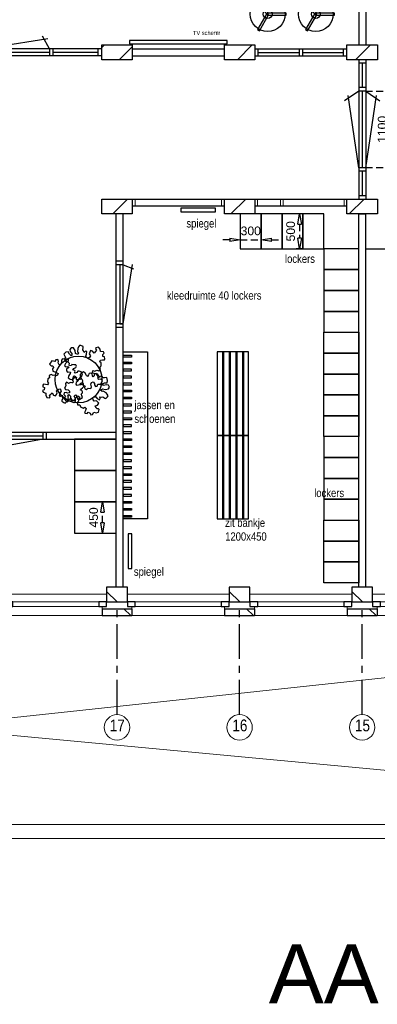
# Model space of a CAD drawing. Header units: millimetres. Extents: x 18442 to 242186, y -49554 to 63508.
# Tile 5 of 175: x 60609 to 65743, y -17112 to -2967. Entities that reach past the tile are written whole.
import ezdxf

# ---------------------------------------------------------------- set-up
doc = ezdxf.new("R2010")
doc.units = ezdxf.units.MM
doc.header["$LTSCALE"] = 400
doc.header["$PDMODE"] = 1
doc.header["$PDSIZE"] = 15
doc.linetypes.add('CENTER', pattern=[2, 1.25, -0.25, 0.25, -0.25])
doc.linetypes.add('HIDDEN', pattern=[0.375, 0.25, -0.125])
for name, color, linetype in [('-ve', 2, 'HIDDEN'), ('inlay', 6, 'Continuous'), ('inr', 4, 'Continuous'), ('plant', 114, 'Continuous'), ('plat', 5, 'Continuous'), ('stramien', 1, 'CENTER'), ('symbol', 1, 'Continuous'), ('timmerwerk-ge', 150, 'Continuous'), ('timmerwerk-ve', 8, 'HIDDEN')]:
    doc.layers.add(name, color=color, linetype=linetype)
for name, color, linetype, lineweight in [('Buitenkozijnen', 140, 'Continuous', 15), ('Interieur-systeemwand glas', 5, 'Continuous', 15), ('mat-baksteen', 5, 'Continuous', 25), ('mat-beton (ihwg)', 5, 'Continuous', 25), ('mat-kalkzandsteen', 5, 'Continuous', 25), ('None', 7, 'Continuous', 9)]:
    doc.layers.add(name, color=color, linetype=linetype, lineweight=lineweight)
doc.styles.add('Arial', font='arial.ttf', dxfattribs={"height": 176.388889})
doc.styles.add('Arial Narrow', font='ARIALN.TTF', dxfattribs={"height": 211.666667})
doc.styles.get("Standard").update_dxf_attribs({"font": 'arial.ttf'})
doc.dimstyles.new('CAL-N1-050-25', dxfattribs={"dimscale": 50, "dimtxt": 2.5, "dimasz": 3, "dimexe": 1.5, "dimexo": 0, "dimgap": 0.3, "dimtad": 0, "dimdec": 4, "dimrnd": 1, "dimdsep": 46, "dimtxsty": 'Standard', "dimblk": 'CLOSED', "dimcen": 0, "dimdle": 1.25, "dimclrt": 249, "dimadec": 0, "dimazin": 0, "dimtfac": 0.9, "dimtdec": 4, "dimtix": 1, "dimtmove": 0, "dimatfit": 3, "dimldrblk": 'CLOSED', "dimfxl": 1, "dimtvp": 1, "dimtolj": 1, "dimtzin": 0, "dimarcsym": 0})

# ---------------------------------------------------------------- blocks, each defined once
blk = doc.blocks.new('*X53')
at = {"layer": 'None', "lineweight": 9}
for p, q in [((-47607, 2880), (-47568, 2919)), ((-47358, 2705), (-47170, 2893))]:
    blk.add_line(p, q, dxfattribs=at)
blk = doc.blocks.new('*X54')
at = {"layer": 'None', "lineweight": 9}
blk.add_line((-45661, 2705), (-45447, 2919), dxfattribs=at)
blk = doc.blocks.new('*X55')
at = {"layer": 'None', "lineweight": 9}
blk.add_line((-43964, 2705), (-43750, 2919), dxfattribs=at)
blk = doc.blocks.new('*X73')
at = {"layer": 'None', "lineweight": 9}
blk.add_line((-148.5, -148.5), (4, 4), dxfattribs=at)
blk = doc.blocks.new('*X74')
at = {"layer": 'None', "lineweight": 9}
blk.add_line((100, 100), (200, 200), dxfattribs=at)
blk = doc.blocks.new('Penant best-uitbr  (2D)')
at = {"layer": 'mat-baksteen', "lineweight": 25}
for p, q in [((-215, 200), (215, 200)), ((-215, 100), (-215, 200)), ((215, 100), (215, 200)), ((-215, 100), (215, 100))]:
    blk.add_line(p, q, dxfattribs=at)
at = {"layer": 'mat-kalkzandsteen', "lineweight": 25}
blk.add_lwpolyline([(-148.5, 4), (148.5, 4), (148.5, -210), (-148.5, -210)], close=True, dxfattribs=at)
at = {"layer": 'mat-baksteen'}
blk.add_blockref('*X74', (0, 0), dxfattribs=at)
at = {"layer": 'mat-kalkzandsteen'}
blk.add_blockref('*X73', (0, 0), dxfattribs=at)
blk = doc.blocks.new('Gevelpui best-uitbr 1330 (2D)')
at = {"layer": 'Buitenkozijnen', "lineweight": 15}
for p, q in [((-731.5, 71), (731.5, 71)), ((-731.5, 4), (-731.5, 71)), ((-731.5, 4), (731.5, 4)), ((731.5, 4), (731.5, 71))]:
    blk.add_line(p, q, dxfattribs=at)
at = {"layer": 'Buitenkozijnen', "color": 92, "lineweight": 25}
for points in [[(-731.5, 71), (-617.5, 71), (-617.5, 4), (-731.5, 4)], [(617.5, 71), (731.5, 71), (731.5, 4), (617.5, 4)]]:
    blk.add_lwpolyline(points, close=True, dxfattribs=at)
at = {"layer": 'None', "color": 43, "linetype": 'Continuous', "lineweight": 9}
blk.add_line((-731.5, -107), (731.5, -107), dxfattribs=at)
at = {"layer": 'None', "color": 43, "linetype": 'Continuous', "lineweight": 9, "flags": 128}
blk.add_lwpolyline([(-665, 71), (-665, 200), (665, 200), (665, 71)], dxfattribs=at)
blk = doc.blocks.new('systeemwandstijl 880 hoh')
at = {"layer": 'Interieur-systeemwand glas', "color": 43, "linetype": 'Continuous', "lineweight": 9}
blk.add_lwpolyline([(0, 20), (100, 20), (100, -20), (0, -20)], close=True, dxfattribs=at)
at = {"layer": 'Interieur-systeemwand glas', "color": 43, "linetype": 'Continuous', "lineweight": 15}
blk.add_point((0, 0), dxfattribs=at)
blk = doc.blocks.new('*X129')
at = {"layer": 'None', "lineweight": 9}
blk.add_line((-47451, 491), (-47237, 705), dxfattribs=at)
blk = doc.blocks.new('*X130')
at = {"layer": 'None', "lineweight": 9}
blk.add_line((-45754, 491), (-45540, 705), dxfattribs=at)
blk = doc.blocks.new('*X131')
at = {"layer": 'None', "lineweight": 9}
blk.add_line((-44057, 491), (-43843, 705), dxfattribs=at)
blk = doc.blocks.new('SYMB-BM02_B2')
at = {"layer": 'plant'}
blk.add_lwpolyline([(98, 356), (66, 371), (46, 367), (23, 344), (26, 317), (5, 314), (-27, 337), (-68, 353), (-84, 340), (-93, 315), (-77, 290), (-84, 262), (-106, 274), (-134, 301), (-166, 298), (-190, 273), (-184, 246), (-181, 209), (-209, 214), (-256, 237), (-302, 241), (-315, 221), (-325, 198), (-329, 157), (-315, 134), (-286, 119), (-263, 95), (-270, 73), (-298, 80), (-306, 68), (-307, 29), (-341, 38), (-375, 66), (-406, 70), (-427, 48), (-413, 13), (-402, -28), (-381, -27), (-361, -62), (-377, -76), (-407, -84), (-423, -126), (-448, -119), (-475, -126), (-482, -158), (-448, -194), (-447, -249), (-411, -258), (-363, -237), (-327, -242), (-307, -272), (-338, -303), (-366, -308), (-398, -333), (-381, -365), (-338, -377), (-336, -406), (-332, -436), (-252, -458), (-234, -418), (-243, -383), (-220, -358), (-184, -372), (-140, -344), (-141, -283), (-132, -230), (-84, -233), (-86, -271), (-59, -312), (-68, -354), (-36, -386), (7, -361), (39, -388), (98, -377), (116, -344), (153, -351), (160, -393), (171, -436), (193, -440), (228, -426), (230, -390), (275, -385), (300, -408), (328, -386), (326, -329), (369, -315), (403, -276), (387, -222), (366, -221), (339, -240), (312, -226), (275, -205), (309, -165), (312, -121), (278, -112), (241, -110), (205, -137), (171, -126), (146, -92), (166, -59), (184, -44), (228, -57), (285, -55), (282, -25), (255, -2), (285, 14), (305, 34), (353, 32), (371, 38), (382, 84), (382, 111), (350, 130), (317, 139), (248, 136), (232, 114), (194, 121), (209, 166), (266, 187), (314, 230), (310, 274), (271, 296), (232, 280), (187, 233), (150, 251), (176, 290), (219, 319), (203, 365), (155, 404), (121, 376), (98, 356)], dxfattribs=at)
blk = doc.blocks.new('garderobe')
at = {"layer": 'timmerwerk-ge'}
for points in [[(13, 8), (-120, 238), (-147, 223), (-13, -8)], [(-13, 8), (-147, -223), (-120, -238), (13, -8)], [(0, -15), (267, -15), (267, 15), (0, 15)]]:
    blk.add_lwpolyline(points, close=True, dxfattribs=at)
for radius in [250, 63.6]:
    blk.add_circle((0, 0), radius, dxfattribs=at)
blk = doc.blocks.new('_CLOSED')
at = {"color": 0, "linetype": 'ByBlock'}
for p, q in [((-1, 0.167), (0, 0)), ((-1, 0.167), (-1, -0.167)), ((0, 0), (-1, -0.167))]:
    blk.add_line(p, q, dxfattribs=at)
blk = doc.blocks.new('*D2496')
at = {"layer": '-ve', "color": 0, "lineweight": -2, "transparency": 16777216}
for p, q in [((63776, -6029), (63776, -6205)), ((64076, -6029), (64076, -6205)), ((63626, -6130), (63476, -6130)), ((63776, -6130), (64076, -6130)), ((64226, -6130), (64376, -6130))]:
    blk.add_line(p, q, dxfattribs=at)
at = {"layer": 'Defpoints', "color": 0, "transparency": 16777216}
for p in [(63776, -6029), (64076, -6029), (64076, -6130)]:
    blk.add_point(p, dxfattribs=at)
at = {"layer": '-ve', "color": 0, "lineweight": -2, "transparency": 16777216, "xscale": 150, "yscale": 150, "zscale": 150}
blk.add_blockref('_CLOSED', (63776, -6130), dxfattribs=at)
at = {"layer": '-ve', "color": 0, "lineweight": -2, "transparency": 16777216, "xscale": 150, "yscale": 150, "zscale": 150, "rotation": 180}
blk.add_blockref('_CLOSED', (64076, -6130), dxfattribs=at)
at = {"layer": '-ve', "color": 249, "transparency": 16777216, "insert": (63926, -6002), "char_height": 125, "attachment_point": 5}
blk.add_mtext('\\A1;300', dxfattribs=at)
blk = doc.blocks.new('*D2497')
at = {"layer": '-ve', "color": 0, "lineweight": -2, "transparency": 16777216}
for p, q in [((64676, -5757), (64552, -5757)), ((64627, -5907), (64627, -6107)), ((64676, -6257), (64552, -6257))]:
    blk.add_line(p, q, dxfattribs=at)
at = {"layer": 'Defpoints', "color": 0, "transparency": 16777216}
for p in [(64676, -5757), (64627, -6257), (64676, -6257)]:
    blk.add_point(p, dxfattribs=at)
at = {"layer": '-ve', "color": 0, "lineweight": -2, "transparency": 16777216, "xscale": 150, "yscale": 150, "zscale": 150}
for p, rotation in [((64627, -5757), 90), ((64627, -6257), 270)]:
    blk.add_blockref('_CLOSED', p, dxfattribs=dict(at, rotation=rotation))
at = {"layer": '-ve', "color": 249, "transparency": 16777216, "insert": (64499, -6007), "char_height": 125, "attachment_point": 5, "rotation": 90}
blk.add_mtext('\\A1;500', dxfattribs=at)
blk = doc.blocks.new('*D2502')
at = {"layer": '-ve', "color": 0, "lineweight": -2, "transparency": 16777216}
for p, q in [((61696, -9893), (61872, -9893)), ((61797, -10193), (61797, -10043)), ((61696, -10343), (61872, -10343))]:
    blk.add_line(p, q, dxfattribs=at)
at = {"layer": 'Defpoints', "color": 0, "transparency": 16777216}
for p in [(61696, -9893), (61797, -9893), (61696, -10343)]:
    blk.add_point(p, dxfattribs=at)
at = {"layer": '-ve', "color": 0, "lineweight": -2, "transparency": 16777216, "xscale": 150, "yscale": 150, "zscale": 150}
for p, rotation in [((61797, -9893), 90), ((61797, -10343), 270)]:
    blk.add_blockref('_CLOSED', p, dxfattribs=dict(at, rotation=rotation))
at = {"layer": '-ve', "color": 249, "transparency": 16777216, "insert": (61670, -10118), "char_height": 125, "attachment_point": 5, "rotation": 90}
blk.add_mtext('\\A1;450', dxfattribs=at)
blk = doc.blocks.new('*D2510')
at = {"layer": '-ve', "color": 0, "lineweight": -2, "transparency": 16777216}
for p, q in [((65576, -3993), (66016, -3993)), ((65941, -4143), (65941, -4943)), ((65576, -5093), (66016, -5093))]:
    blk.add_line(p, q, dxfattribs=at)
at = {"layer": 'Defpoints', "color": 0, "transparency": 16777216}
for p in [(65576, -3993), (65576, -5093), (65941, -5093)]:
    blk.add_point(p, dxfattribs=at)
at = {"layer": '-ve', "color": 0, "lineweight": -2, "transparency": 16777216, "xscale": 150, "yscale": 150, "zscale": 150}
for p, rotation in [((65941, -3993), 90), ((65941, -5093), 270)]:
    blk.add_blockref('_CLOSED', p, dxfattribs=dict(at, rotation=rotation))
at = {"layer": '-ve', "color": 249, "transparency": 16777216, "insert": (65813, -4543), "char_height": 125, "attachment_point": 5, "rotation": 90}
blk.add_mtext('\\A1;1100', dxfattribs=at)

msp = doc.modelspace()

# ---------------------------------------------------------------- linework, layer by layer
at = {"layer": 'inlay'}
msp.add_line((65575.7849, -6257.38115), (79555.7849, -6257.38115), dxfattribs=at)
at = {"layer": 'inr'}
for p, q in [((63520.8567, -7739.03449), (63520.8567, -10139.03449)), ((63535.8567, -7739.03449), (63535.8567, -10139.03449)), ((63615.8567, -7739.03449), (63615.8567, -10139.03449)), ((63630.8567, -7739.03449), (63630.8567, -10139.03449)), ((63630.8567, -7739.03449), (63630.8567, -10139.03449)), ((63710.8567, -7739.03449), (63710.8567, -10139.03449)), ((63725.8567, -7739.03449), (63725.8567, -10139.03449)), ((63805.8567, -7739.03449), (63805.8567, -10139.03449)), ((63820.8567, -7739.03449), (63820.8567, -10139.03449))]:
    msp.add_line(p, q, dxfattribs=at)
for points in [[(63775.7849, -6257.38115), (64075.7849, -6257.38115), (64075.7849, -5757.38115), (63775.7849, -5757.38115)], [(64075.7849, -6257.38115), (64375.7849, -6257.38115), (64375.7849, -5757.38115), (64075.7849, -5757.38115)], [(64375.7849, -6257.38115), (64675.7849, -6257.38115), (64675.7849, -5757.38115), (64375.7849, -5757.38115)], [(64675.7849, -6257.38115), (64975.7849, -6257.38115), (64975.7849, -5757.38115), (64675.7849, -5757.38115)], [(64975.7849, -6257.38115), (64975.7849, -6557.38115), (65475.7849, -6557.38115), (65475.7849, -6257.38115)], [(64975.7849, -6557.38115), (64975.7849, -6857.38115), (65475.7849, -6857.38115), (65475.7849, -6557.38115)], [(64975.7849, -6857.38115), (64975.7849, -7157.38115), (65475.7849, -7157.38115), (65475.7849, -6857.38115)], [(64975.7849, -7157.38115), (64975.7849, -7457.38115), (65475.7849, -7457.38115), (65475.7849, -7157.38115)], [(64975.7849, -7757.38115), (64975.7849, -7457.38115), (65475.7849, -7457.38115), (65475.7849, -7757.38115)], [(62095.7849, -7739.03449), (62445.57344, -7739.03449), (62445.57344, -10139.03449), (62095.7849, -10139.03449)], [(63445.8567, -7739.03449), (63445.8567, -8939.03449), (63895.8567, -8939.03449), (63895.8567, -7739.03449)], [(64975.7849, -8057.38115), (64975.7849, -7757.38115), (65475.7849, -7757.38115), (65475.7849, -8057.38115)], [(62095.7849, -7789.03449), (62214.78914, -7789.03449), (62214.78914, -7813.36009), (62095.7849, -7813.36009)], [(62095.7849, -7889.03449), (62214.78914, -7889.03449), (62214.78914, -7913.36009), (62095.7849, -7913.36009)], [(62095.7849, -8013.36009), (62214.78914, -8013.36009), (62214.78914, -7989.03449), (62095.7849, -7989.03449)], [(64975.7849, -8357.38115), (64975.7849, -8057.38115), (65475.7849, -8057.38115), (65475.7849, -8357.38115)], [(62095.7849, -8113.36009), (62214.78914, -8113.36009), (62214.78914, -8089.03449), (62095.7849, -8089.03449)], [(62095.7849, -8213.36009), (62214.78914, -8213.36009), (62214.78914, -8189.03449), (62095.7849, -8189.03449)], [(62095.7849, -8289.03449), (62214.78914, -8289.03449), (62214.78914, -8313.36009), (62095.7849, -8313.36009)], [(62095.7849, -8389.03449), (62214.78914, -8389.03449), (62214.78914, -8413.36009), (62095.7849, -8413.36009)], [(64975.7849, -8657.38115), (64975.7849, -8357.38115), (65475.7849, -8357.38115), (65475.7849, -8657.38115)], [(62095.7849, -8513.36009), (62214.78914, -8513.36009), (62214.78914, -8489.03449), (62095.7849, -8489.03449)], [(62095.7849, -8613.36009), (62214.78914, -8613.36009), (62214.78914, -8589.03449), (62095.7849, -8589.03449)], [(62095.7849, -8689.03449), (62214.78914, -8689.03449), (62214.78914, -8713.36009), (62095.7849, -8713.36009)], [(64975.7849, -8957.38115), (64975.7849, -8657.38115), (65475.7849, -8657.38115), (65475.7849, -8957.38115)], [(62095.7849, -8813.36009), (62214.78914, -8813.36009), (62214.78914, -8789.03449), (62095.7849, -8789.03449)], [(62095.7849, -8913.36009), (62214.78914, -8913.36009), (62214.78914, -8889.03449), (62095.7849, -8889.03449)], [(61395.7849, -9443.38115), (61995.7849, -9443.38115), (61995.7849, -8993.38115), (61395.7849, -8993.38115)], [(62095.7849, -8989.03449), (62214.78914, -8989.03449), (62214.78914, -9013.36009), (62095.7849, -9013.36009)], [(63445.8567, -8939.03449), (63445.8567, -10139.03449), (63895.8567, -10139.03449), (63895.8567, -8939.03449)], [(64975.7849, -8957.38115), (64975.7849, -9257.38115), (65475.7849, -9257.38115), (65475.7849, -8957.38115)], [(62095.7849, -9089.03449), (62214.78914, -9089.03449), (62214.78914, -9113.36009), (62095.7849, -9113.36009)], [(62095.7849, -9189.03449), (62214.78914, -9189.03449), (62214.78914, -9213.36009), (62095.7849, -9213.36009)], [(62095.7849, -9313.36009), (62214.78914, -9313.36009), (62214.78914, -9289.03449), (62095.7849, -9289.03449)], [(64975.7849, -9257.38115), (64975.7849, -9557.38115), (65475.7849, -9557.38115), (65475.7849, -9257.38115)], [(61395.7849, -9893.38115), (61995.7849, -9893.38115), (61995.7849, -9443.38115), (61395.7849, -9443.38115)], [(62095.7849, -9413.36009), (62214.78914, -9413.36009), (62214.78914, -9389.03449), (62095.7849, -9389.03449)], [(62095.7849, -9489.03449), (62214.78914, -9489.03449), (62214.78914, -9513.36009), (62095.7849, -9513.36009)], [(62095.7849, -9613.36009), (62214.78914, -9613.36009), (62214.78914, -9589.03449), (62095.7849, -9589.03449)], [(64975.7849, -9557.38115), (64975.7849, -9857.38115), (65475.7849, -9857.38115), (65475.7849, -9557.38115)], [(62095.7849, -9713.36009), (62214.78914, -9713.36009), (62214.78914, -9689.03449), (62095.7849, -9689.03449)], [(61395.7849, -10343.38115), (61995.7849, -10343.38115), (61995.7849, -9893.38115), (61395.7849, -9893.38115)], [(62095.7849, -9813.36009), (62214.78914, -9813.36009), (62214.78914, -9789.03449), (62095.7849, -9789.03449)], [(62095.7849, -9889.03449), (62214.78914, -9889.03449), (62214.78914, -9913.36009), (62095.7849, -9913.36009)], [(64975.7849, -9857.38115), (64975.7849, -10157.38115), (65475.7849, -10157.38115), (65475.7849, -9857.38115)], [(62095.7849, -9989.03449), (62214.78914, -9989.03449), (62214.78914, -10013.36009), (62095.7849, -10013.36009)], [(62095.7849, -10089.03449), (62214.78914, -10089.03449), (62214.78914, -10113.36009), (62095.7849, -10113.36009)], [(64975.7849, -10457.38115), (64975.7849, -10157.38115), (65475.7849, -10157.38115), (65475.7849, -10457.38115)], [(64975.7849, -10757.38115), (64975.7849, -10457.38115), (65475.7849, -10457.38115), (65475.7849, -10757.38115)], [(64975.7849, -11057.38115), (64975.7849, -10757.38115), (65475.7849, -10757.38115), (65475.7849, -11057.38115)]]:
    msp.add_lwpolyline(points, close=True, dxfattribs=at)
at = {"layer": 'mat-beton (ihwg)', "lineweight": 25}
for p, q in [((56425.7849, -8893.38115), (61995.7849, -8893.38115)), ((56525.7849, -8993.38115), (61995.7849, -8993.38115)), ((59995.7849, -8943.38115), (60945.7849, -8943.38115)), ((60945.7849, -8993.38115), (60009.76632, -9164.59795))]:
    msp.add_line(p, q, dxfattribs=at)
for points in [[(63421.38098, -5676.57901), (62921.38098, -5676.57901), (62921.38098, -5726.57901), (63421.38098, -5726.57901)], [(62167.19337, -10352.36225), (62167.19337, -10852.36225), (62217.19337, -10852.36225), (62217.19337, -10352.36225)]]:
    msp.add_lwpolyline(points, close=True, dxfattribs=at)
at = {"layer": 'mat-kalkzandsteen', "lineweight": 25}
for p, q in [((60085.7849, -3386.38115), (61012.51863, -3237.37918)), ((61035.7849, -3386.38115), (60934.74434, -3206.29035)), ((61787.2849, -3386.38115), (59485.7849, -3386.38115)), ((61035.7849, -3386.38115), (61035.7849, -3486.38115)), ((61085.7849, -3386.38115), (61085.7849, -3486.38115)), ((62224.2849, -3386.38115), (63547.2849, -3386.38115)), ((63984.2849, -3386.38115), (65307.2849, -3386.38115)), ((64620.7849, -3386.38115), (64620.7849, -3486.38115)), ((64670.7849, -3386.38115), (64670.7849, -3486.38115)), ((61787.2849, -3486.38115), (59485.7849, -3486.38115)), ((61787.2849, -3486.38115), (59485.7849, -3486.38115)), ((61035.7849, -3436.38115), (60085.7849, -3436.38115)), ((61737.2849, -3436.38115), (61085.7849, -3436.38115)), ((62224.2849, -3486.38115), (63547.2849, -3486.38115)), ((63984.2849, -3486.38115), (65307.2849, -3486.38115)), ((63984.2849, -3486.38115), (65307.2849, -3486.38115)), ((64034.2849, -3436.38115), (64620.7849, -3436.38115)), ((64670.7849, -3436.38115), (65257.2849, -3436.38115))]:
    msp.add_line(p, q, dxfattribs=at)
for points in [[(61737.2849, -3486.38115), (61737.2849, -3386.38115)], [(64034.2849, -3486.38115), (64034.2849, -3386.38115)], [(65257.2849, -3486.38115), (65257.2849, -3386.38115)], [(65575.7849, -3593.38115), (65475.7849, -3593.38115)]]:
    msp.add_lwpolyline(points, dxfattribs=at)
for points in [[(61787.2849, -3329.38115), (62224.2849, -3329.38115), (62224.2849, -3543.38115), (61787.2849, -3543.38115)], [(63547.2849, -3329.38115), (63984.2849, -3329.38115), (63984.2849, -3543.38115), (63547.2849, -3543.38115)], [(65307.2849, -3329.38115), (65744.2849, -3329.38115), (65744.2849, -3543.38115), (65307.2849, -3543.38115)]]:
    msp.add_lwpolyline(points, close=True, dxfattribs=at)
at = {"layer": 'mat-kalkzandsteen'}
msp.add_lwpolyline([(62185.7849, -3316.22861), (63585.7849, -3316.22861), (63585.7849, -3266.22861), (62185.7849, -3266.22861)], close=True, dxfattribs=at)
at = {"layer": 'None', "color": 8, "linetype": 'Continuous', "lineweight": 9}
msp.add_lwpolyline([(59235.7849, -11528.38115), (74177.2849, -11528.38115), (74177.2849, -14728.38115), (59235.7849, -14728.38115)], close=True, dxfattribs=at)
at = {"layer": 'None', "color": 43, "linetype": 'Continuous', "lineweight": 9, "flags": 128}
msp.add_lwpolyline([(74177.2849, -11528.38115), (59235.7849, -13128.38115), (74177.2849, -14528.38115)], dxfattribs=at)
at = {"layer": 'None', "color": 140, "linetype": 'Continuous', "lineweight": 9}
msp.add_lwpolyline([(59235.7849, -14528.38115), (74177.2849, -14528.38115), (74177.2849, -14728.38115), (59235.7849, -14728.38115)], close=True, dxfattribs=at)
at = {"layer": 'None', "color": 43, "linetype": 'Continuous', "lineweight": 9}
for centre in [(62005.7849, -13133.47527), (63765.7849, -13133.47527), (65525.7849, -13133.47527)]:
    msp.add_circle(centre, 182.60642, dxfattribs=at)
at = {"layer": 'plat'}
for p, q in [((65475.7849, 2031.61885), (65475.7849, -3329.38115)), ((65575.7849, 2031.61885), (65575.7849, -3329.38115)), ((65475.7849, -3543.38115), (65475.7849, -5543.38115)), ((65525.7849, -3593.38115), (65525.7849, -3943.38115)), ((65575.7849, -3543.38115), (65575.7849, -5543.38115)), ((65575.7849, -3943.38115), (65475.7849, -3943.38115)), ((65475.7849, -3993.38115), (65270.88512, -4131.50021)), ((65475.7849, -5093.38115), (65322.42256, -4054.24495)), ((65575.7849, -3993.38115), (65475.7849, -3993.38115)), ((65525.7849, -3993.38115), (65525.7849, -5093.38115)), ((65575.7849, -3993.38115), (65780.68468, -4131.50021)), ((65575.7849, -5093.38115), (65729.14723, -4054.24495)), ((65575.7849, -5093.38115), (65475.7849, -5093.38115)), ((65575.7849, -5143.38115), (65475.7849, -5143.38115)), ((65525.7849, -5143.38115), (65525.7849, -5493.38115)), ((62224.2849, -5543.38115), (63547.2849, -5543.38115)), ((62224.2849, -5643.38115), (63547.2849, -5643.38115)), ((63984.2849, -5543.38115), (65307.2849, -5543.38115)), ((63984.2849, -5643.38115), (65307.2849, -5643.38115)), ((61887.2849, -5757.38115), (61787.2849, -5757.38115)), ((61995.7849, -11118.38115), (61995.7849, -5757.38115)), ((62095.7849, -11118.38115), (62095.7849, -5757.38115)), ((65475.7849, -5757.38115), (65575.7849, -5757.38115)), ((65475.7849, -11118.38115), (65475.7849, -5757.38115)), ((65575.7849, -11118.38115), (65575.7849, -5757.38115)), ((62095.7849, -6437.88115), (61995.7849, -6437.88115)), ((62095.7849, -6487.88115), (61995.7849, -6487.88115)), ((62045.7849, -6487.88115), (62045.7849, -7337.88115)), ((62095.7849, -7337.88115), (62229.52011, -6486.01697)), ((62095.7849, -6487.88115), (62241.29857, -6544.87092)), ((62095.7849, -7337.88115), (61995.7849, -7337.88115)), ((62045.7849, -7337.88115), (62095.7849, -7337.88115)), ((62095.7849, -7387.88115), (61995.7849, -7387.88115)), ((60945.7849, -8993.38115), (60945.7849, -8893.38115)), ((60995.7849, -8993.38115), (60995.7849, -8893.38115))]:
    msp.add_line(p, q, dxfattribs=at)
msp.add_lwpolyline([(65475.7849, -5493.38115), (65575.7849, -5493.38115)], dxfattribs=at)
for points in [[(61787.2849, -5543.38115), (62224.2849, -5543.38115), (62224.2849, -5757.38115), (61787.2849, -5757.38115)], [(63547.2849, -5543.38115), (63984.2849, -5543.38115), (63984.2849, -5757.38115), (63547.2849, -5757.38115)], [(65307.2849, -5543.38115), (65744.2849, -5543.38115), (65744.2849, -5757.38115), (65307.2849, -5757.38115)]]:
    msp.add_lwpolyline(points, close=True, dxfattribs=at)
at = {"layer": 'stramien'}
for p, q in [((62005.7849, -12950.86885), (62005.7849, -11450.86885)), ((63765.7849, -12950.86885), (63765.7849, -11450.86885)), ((65525.7849, -12950.86885), (65525.7849, -11450.86885))]:
    msp.add_line(p, q, dxfattribs=at)
at = {"layer": 'timmerwerk-ge'}
msp.add_circle((61453.65626, -8136.67755), 336, dxfattribs=at)

# ---------------------------------------------------------------- block references
at = {"layer": 'mat-baksteen', "color": 7, "xscale": -1, "rotation": 180}
for p in [(62005.7849, -11328.38115), (63765.7849, -11328.38115), (65525.7849, -11328.38115)]:
    msp.add_blockref('Penant best-uitbr  (2D)', p, dxfattribs=at)
at = {"layer": 'mat-kalkzandsteen'}
for name in ['*X53', '*X54', '*X55']:
    msp.add_blockref(name, (109394.72553, -6248.38115), dxfattribs=at)
at = {"layer": 'None', "color": 7, "xscale": -1, "rotation": 180}
for p in [(61125.7849, -11328.38115), (62885.7849, -11328.38115), (64645.7849, -11328.38115), (66405.7849, -11328.38115)]:
    msp.add_blockref('Gevelpui best-uitbr 1330 (2D)', p, dxfattribs=at)
at = {"layer": 'plat'}
for name in ['*X129', '*X130', '*X131']:
    msp.add_blockref(name, (109394.72553, -6248.38115), dxfattribs=at)
at = {"layer": 'plat', "rotation": 270}
for p in [(62244.2849, -5543.38115), (64004.2849, -5543.38115)]:
    msp.add_blockref('systeemwandstijl 880 hoh', p, dxfattribs=at)
at = {"layer": 'plat', "extrusion": (0, 0, -1), "zscale": -1, "rotation": 270}
msp.add_blockref('systeemwandstijl 880 hoh', (-63527.2849, -5543.38115), dxfattribs=at)
at = {"layer": 'plat', "extrusion": (0, 0, -1), "xscale": -1, "zscale": -1, "rotation": 90}
for p in [(-64004.2849, -5543.38115), (-64372.2849, -5543.38115)]:
    msp.add_blockref('systeemwandstijl 880 hoh', p, dxfattribs=at)
at = {"layer": 'plat', "xscale": -1, "rotation": 90}
msp.add_blockref('systeemwandstijl 880 hoh', (65287.2849, -5543.38115), dxfattribs=at)
msp.add_blockref('systeemwandstijl 880 hoh', (65287.2849, -5543.38115), dxfattribs=at)
at = {"layer": 'symbol', "xscale": 0.7056, "yscale": 0.7056, "zscale": 0.7056}
for p, rotation in [((61505.69265, -7925.5288), 81.26790039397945), ((61279.77719, -8194.68198), 249.9579679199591), ((61609.93658, -8285.80018), 326.6302542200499)]:
    msp.add_blockref('SYMB-BM02_B2', p, dxfattribs=dict(at, rotation=rotation))
at = {"layer": 'timmerwerk-ve'}
for p in [(64169.3132, -2887.47412), (64859.72047, -2887.47412)]:
    msp.add_blockref('garderobe', p, dxfattribs=at)

# ---------------------------------------------------------------- texts
at = {"layer": 'None', "color": 8, "char_height": 169.333333, "attachment_point": 1, "style": 'Arial Narrow'}
for s, insert in [('17', (61902.06539, -13020.71768)), ('16', (63662.06539, -13020.71768)), ('15', (65422.06539, -13020.71768))]:
    msp.add_mtext(s, dxfattribs=dict(at, insert=insert))
at = {"layer": 'plat', "insert": (63097.07029, -3127.60543), "char_height": 59.266667, "width": 1094.0811004, "attachment_point": 1, "style": 'Arial Narrow'}
msp.add_mtext('TV scherm', dxfattribs=at)
at = {"layer": 'plat', "attachment_point": 1}
for s, insert, char_height, style in [('spiegel', (63002.25045, -5834.17818), 118.533333, 'Arial Narrow'), ('lockers', (64417.51705, -6342.09351), 118.533333, 'Arial Narrow'), ('kleedruimte 40 lockers', (62722.10667, -6869.82954), 118.5333333, 'Arial Narrow'), ('jassen en\\Pschoenen', (62255.27319, -8443.43535), 118.533333, 'Arial Narrow'), ('lockers', (64836.87204, -9706.74295), 118.533333, 'Arial Narrow'), ('zit bankje\\P1200x450', (63558.32523, -10135.06231), 118.533333, 'Arial Narrow'), ('spiegel', (62247.87395, -10836.93086), 118.533333, 'Arial Narrow'), ('AANGEPAST 13-08-2025', (64185.0244, -16250.28381), 846.6666667, 'Arial')]:
    msp.add_mtext(s, dxfattribs=dict(at, insert=insert, char_height=char_height, style=style))

# ---------------------------------------------------------------- dimensions: what is measured, and where the dimension line sits
at = {"layer": '-ve'}
for p1, p2, distance, picture, middle in [((65575.7849, -3993.38115), (65575.7849, -5093.38115), 364.97628, '*D2510', (65813.11793, -4543.38115)), ((64675.7849, -5757.38115), (64675.7849, -6257.38115), -49.13793, '*D2497', (64499.00372, -6007.38115)), ((63775.7849, -6028.55127), (64075.7849, -6028.55127), -101.38885, '*D2496', (63925.7849, -6002.2116)), ((61695.7849, -10343.38115), (61695.7849, -9893.38115), -101.5802, '*D2502', (61669.72185, -10118.38115))]:
    dim = msp.add_aligned_dim(p1=p1, p2=p2, distance=distance, dimstyle='CAL-N1-050-25', dxfattribs=at)
    dim.commit()
    dim.dimension.update_dxf_attribs({"geometry": picture, "text_midpoint": middle})

doc.saveas('drawing.dxf')
